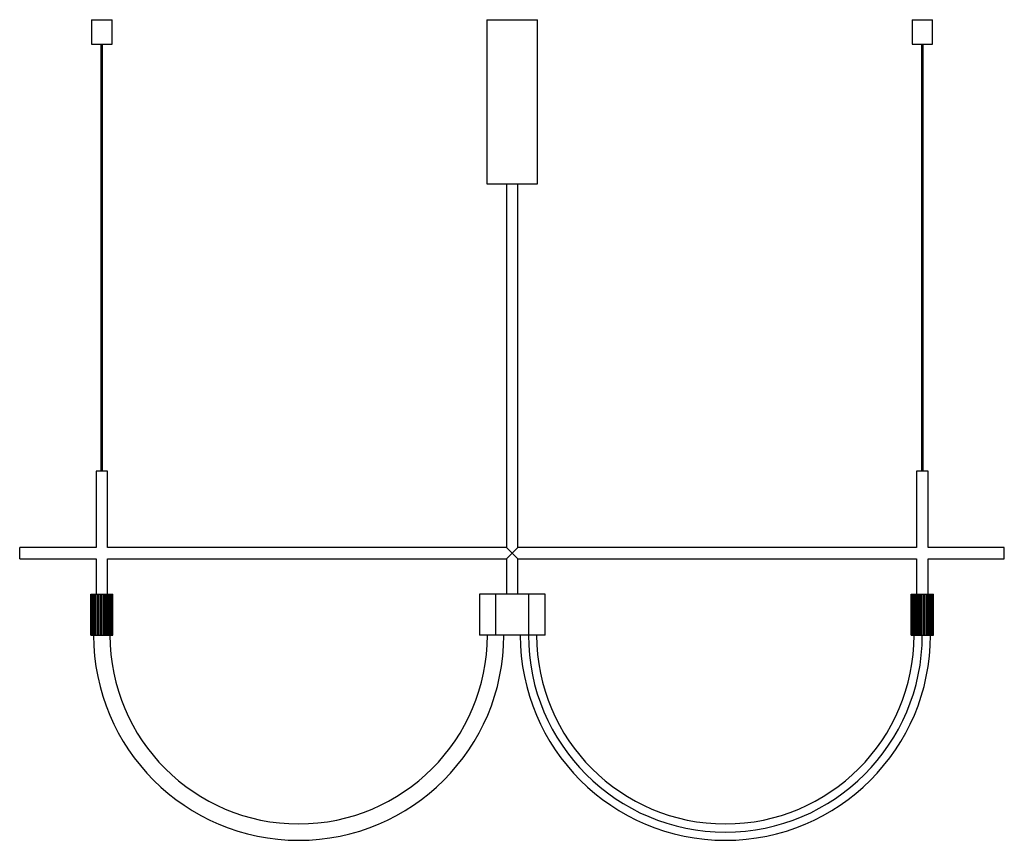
# Paper-space layout '_Posterior' of a CAD drawing. Header units: millimetres. Extents: x -600 to 600, y -800 to 200.
import ezdxf

# ---------------------------------------------------------------- set-up
doc = ezdxf.new("R2010")
doc.units = ezdxf.units.MM

psp = doc.layouts.new('_Posterior')

# ---------------------------------------------------------------- linework, layer by layer
at = {"color": 7, "linetype": 'Continuous', "lineweight": 25}
for p, q in [((-512.7, 200), (-512.7, 170)), ((-512.7, 200), (-487.7, 200)), ((-487.7, 170), (-487.7, 200)), ((-31, 200), (-31, 0)), ((-31, 200), (31, 200)), ((31, 0), (31, 200)), ((487.3, 200), (487.3, 170)), ((487.3, 200), (512.3, 200)), ((512.3, 170), (512.3, 200)), ((-512.7, 170), (-487.7, 170)), ((-501.2, 170), (-501.2, -350)), ((-499.2, -350), (-499.2, 170)), ((487.3, 170), (512.3, 170)), ((498.8, 170), (498.8, -350)), ((500.8, -350), (500.8, 170)), ((-31, 0), (31, 0)), ((-7, 0), (-7, -443)), ((7, -443), (7, 0)), ((-507.2, -350), (-507.2, -443)), ((-493.2, -350), (-507.2, -350)), ((-493.2, -443), (-493.2, -350)), ((492.8, -350), (492.8, -443)), ((506.8, -350), (492.8, -350)), ((506.8, -443), (506.8, -350)), ((-507.2, -443), (-600.2, -443)), ((-600.2, -457), (-600.2, -443)), ((-7, -443), (-493.2, -443)), ((-7, -457), (7, -443)), ((7, -457), (-7, -443)), ((492.8, -443), (7, -443)), ((599.8, -443), (506.8, -443)), ((599.8, -457), (599.8, -443)), ((-600.2, -457), (-507.2, -457)), ((-507.2, -457), (-507.2, -500)), ((-493.2, -457), (-7, -457)), ((-493.2, -500), (-493.2, -457)), ((-7, -457), (-7, -500)), ((7, -500), (7, -457)), ((7, -457), (492.8, -457)), ((492.8, -457), (492.8, -500)), ((506.8, -457), (599.8, -457)), ((506.8, -500), (506.8, -457)), ((-513.7, -550), (-513.7, -500)), ((-513.7, -500), (-486.7, -500)), ((-513.5, -550), (-513.5, -500)), ((-513.1, -550), (-513.1, -500)), ((-512.4, -550), (-512.4, -500)), ((-511.7, -550), (-511.7, -500)), ((-510.6, -550), (-510.6, -500)), ((-509.7, -500), (-509.7, -550)), ((-509.6, -550), (-509.6, -500)), ((-508.1, -550), (-508.1, -500)), ((-507.4, -500), (-507.4, -550)), ((-506.9, -550), (-506.9, -500)), ((-505.1, -550), (-505.1, -500)), ((-504.6, -500), (-504.6, -550)), ((-503.7, -550), (-503.7, -500)), ((-501.8, -550), (-501.8, -500)), ((-501.6, -500), (-501.6, -550)), ((-500.4, -550), (-500.4, -500)), ((-500.4, -550), (-500.4, -500)), ((-498.4, -550), (-498.4, -500)), ((-497.3, -550), (-497.3, -500)), ((-497, -550), (-497, -500)), ((-495.1, -550), (-495.1, -500)), ((-494.4, -550), (-494.4, -500)), ((-493.8, -550), (-493.8, -500)), ((-492.2, -550), (-492.2, -500)), ((-491.8, -550), (-491.8, -500)), ((-491.1, -550), (-491.1, -500)), ((-489.7, -550), (-489.7, -500)), ((-488.9, -550), (-488.9, -500)), ((-487.9, -550), (-487.9, -500)), ((-487.4, -550), (-487.4, -500)), ((-486.9, -550), (-486.9, -500)), ((-486.7, -550), (-486.7, -500)), ((-40, -500), (-40, -550)), ((40, -500), (-40, -500)), ((-19.8, -550), (-19.8, -500)), ((20.2, -550), (20.2, -500)), ((40, -550), (40, -500)), ((486.3, -500), (513.3, -500)), ((486.3, -550), (486.3, -500)), ((486.5, -550), (486.5, -500)), ((486.9, -550), (486.9, -500)), ((487.6, -550), (487.6, -500)), ((488.3, -550), (488.3, -500)), ((489.4, -550), (489.4, -500)), ((490.3, -500), (490.3, -550)), ((490.4, -550), (490.4, -500)), ((491.9, -550), (491.9, -500)), ((492.6, -500), (492.6, -550)), ((493.1, -550), (493.1, -500)), ((494.9, -550), (494.9, -500)), ((495.4, -500), (495.4, -550)), ((496.3, -550), (496.3, -500)), ((498.2, -550), (498.2, -500)), ((498.4, -500), (498.4, -550)), ((499.6, -550), (499.6, -500)), ((499.6, -550), (499.6, -500)), ((501.6, -550), (501.6, -500)), ((502.7, -550), (502.7, -500)), ((503, -550), (503, -500)), ((504.9, -550), (504.9, -500)), ((505.6, -550), (505.6, -500)), ((506.2, -550), (506.2, -500)), ((507.8, -550), (507.8, -500)), ((508.2, -550), (508.2, -500)), ((508.9, -550), (508.9, -500)), ((510.3, -550), (510.3, -500)), ((511.1, -550), (511.1, -500)), ((512.1, -550), (512.1, -500)), ((512.6, -550), (512.6, -500)), ((513.1, -550), (513.1, -500)), ((513.3, -550), (513.3, -500)), ((-513.7, -550), (-486.7, -550)), ((40, -550), (-40, -550)), ((486.3, -550), (513.3, -550))]:
    psp.add_line(p, q, dxfattribs=at)
for centre, radius in [((-260.2, -550), 250), ((-260.2, -550), 230), ((259.8, -550), 250), ((259.8, -550), 230)]:
    psp.add_arc(centre, radius, 180, 0, dxfattribs=at)
at = {"color": 7, "linetype": 'Continuous'}
psp.add_arc((259.8, -550), 240, 180, 0, dxfattribs=at)

doc.saveas('drawing.dxf')
